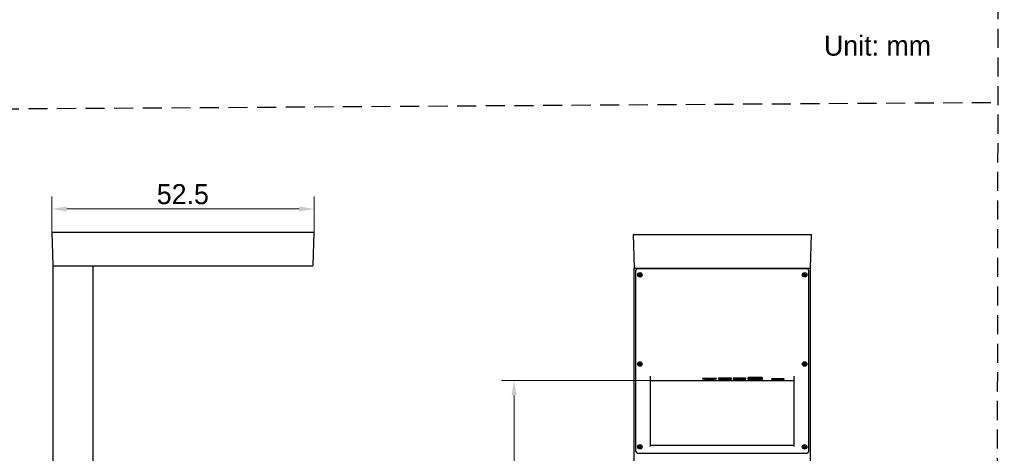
# Model space of a CAD drawing. Header units: millimetres. Extents: x 2329 to 5782, y 1296 to 2780.
# Tile 8 of 123: x 3181 to 3378, y 1456 to 1543. Entities that reach past the tile are written whole.
import ezdxf

# ---------------------------------------------------------------- set-up
doc = ezdxf.new("R2010")
doc.units = ezdxf.units.MM
doc.header["$LTSCALE"] = 0.3
doc.linetypes.add('DASHED', pattern=[19.05, 12.7, -6.35])
doc.layers.add('00-轮廓线', color=7, linetype='Continuous', lineweight=30)
for name, color, linetype in [('00_COMPONENTS_3_1', 7, 'Continuous'), ('20_ALL_FEATURES', 7, 'Continuous'), ('51__DRAFT_DIMS', 7, 'Continuous')]:
    doc.layers.add(name, color=color, linetype=linetype)
doc.styles.add('尺寸值样式', font='兰亭黑 GBK.TTF', dxfattribs={"height": 4})
doc.dimstyles.new('1直线标注', dxfattribs={"dimtxt": 4, "dimasz": 3, "dimexe": 2.5, "dimexo": 0, "dimtad": 1, "dimdec": 1, "dimdsep": 46, "dimtxsty": '尺寸值样式', "dimcen": 0, "dimclrd": 8, "dimclre": 8, "dimclrt": 7, "dimadec": 0, "dimazin": 0, "dimtp": 0.001, "dimtm": 0.001, "dimtfac": 1, "dimtdec": 1, "dimtmove": 0, "dimatfit": 0, "dimldrblk": '_FILLED', "dimfxl": 1, "dimtolj": 1, "dimlwd": 15, "dimlwe": 15, "dimarcsym": 0})

# ---------------------------------------------------------------- blocks, each defined once
blk = doc.blocks.new('*D148')
at = {"layer": '51__DRAFT_DIMS', "color": 8, "lineweight": 15}
for p, q in [((3307.1, 1470.75), (3277.21, 1470.75)), ((3279.71, 1354.25), (3279.71, 1467.75)), ((3284.64, 1351.25), (3277.21, 1351.25))]:
    blk.add_line(p, q, dxfattribs=at)
at = {"layer": '51__DRAFT_DIMS', "color": 8}
for points in [[(3280.21, 1467.75), (3279.21, 1467.75), (3279.71, 1470.75)], [(3279.21, 1354.25), (3280.21, 1354.25), (3279.71, 1351.25)]]:
    blk.add_solid(points, dxfattribs=at)
at = {"layer": 'Defpoints', "color": 0}
for p in [(3279.71, 1470.75), (3307.1, 1470.75), (3284.64, 1351.25)]:
    blk.add_point(p, dxfattribs=at)
at = {"layer": '51__DRAFT_DIMS', "color": 7, "insert": (3274.75, 1410.98), "char_height": 4, "attachment_point": 2, "rotation": 90, "style": '尺寸值样式'}
blk.add_mtext('\\A1;119.5', dxfattribs=at)
blk = doc.blocks.new('_FILLED')
at = {"color": 0, "linetype": 'ByBlock'}
blk.add_solid([(0, 0), (-1, 0.167), (-1, -0.167)], dxfattribs=at)
blk = doc.blocks.new('*D152')
at = {"layer": '51__DRAFT_DIMS', "color": 8, "lineweight": 15}
for p, q in [((3187.3, 1499.89), (3187.3, 1507.48)), ((3239.77, 1500.37), (3239.77, 1507.48)), ((3236.77, 1504.98), (3190.3, 1504.98))]:
    blk.add_line(p, q, dxfattribs=at)
at = {"layer": '51__DRAFT_DIMS', "color": 8}
for points in [[(3190.3, 1505.48), (3190.3, 1504.48), (3187.3, 1504.98)], [(3236.77, 1504.48), (3236.77, 1505.48), (3239.77, 1504.98)]]:
    blk.add_solid(points, dxfattribs=at)
at = {"layer": 'Defpoints', "color": 0}
for p in [(3187.3, 1504.98), (3187.3, 1499.89), (3239.77, 1500.37)]:
    blk.add_point(p, dxfattribs=at)
at = {"layer": '51__DRAFT_DIMS', "color": 7, "insert": (3213.51, 1509.94), "char_height": 4, "attachment_point": 2, "style": '尺寸值样式'}
blk.add_mtext('\\A1;52.5', dxfattribs=at)

msp = doc.modelspace()

# ---------------------------------------------------------------- linework, layer by layer
at = {"layer": '00-轮廓线', "linetype": 'DASHED'}
msp.add_line((3068.34152, 1524.26502), (3375.30584, 1526.26261), dxfattribs=at)
msp.add_lwpolyline([(2760.99693, 2430.95756), (3377.7121, 2426.77898), (3376.10439, 1325.73027), (2826.73708, 1325.8022), (2763.74853, 1325.76623)], close=True, dxfattribs=at)
at = {"layer": '00_COMPONENTS_3_1', "color": 7}
for p, q in [((3304.61727, 1491.88722), (3304.61727, 1491.75922)), ((3304.61727, 1491.88722), (3304.72927, 1491.88722)), ((3304.80927, 1491.96722), (3304.80927, 1492.07922)), ((3304.80927, 1492.07922), (3304.93727, 1492.07922)), ((3304.93727, 1491.96722), (3304.93727, 1492.07922)), ((3305.01727, 1491.88722), (3305.12927, 1491.88722)), ((3305.12927, 1491.88722), (3305.12927, 1491.75922)), ((3337.54527, 1491.88722), (3337.54527, 1491.75922)), ((3337.54527, 1491.88722), (3337.65727, 1491.88722)), ((3337.73727, 1491.96722), (3337.73727, 1492.07922)), ((3337.73727, 1492.07922), (3337.86527, 1492.07922)), ((3337.86527, 1491.96722), (3337.86527, 1492.07922)), ((3337.94527, 1491.88722), (3338.05727, 1491.88722)), ((3338.05727, 1491.88722), (3338.05727, 1491.75922)), ((3304.61727, 1491.75922), (3304.72927, 1491.75922)), ((3304.80927, 1491.56722), (3304.80927, 1491.67922)), ((3304.80927, 1491.56722), (3304.93727, 1491.56722)), ((3304.93727, 1491.56722), (3304.93727, 1491.67922)), ((3305.01727, 1491.75922), (3305.12927, 1491.75922)), ((3337.54527, 1491.75922), (3337.65727, 1491.75922)), ((3337.73727, 1491.56722), (3337.73727, 1491.67922)), ((3337.73727, 1491.56722), (3337.86527, 1491.56722)), ((3337.86527, 1491.56722), (3337.86527, 1491.67922)), ((3337.94527, 1491.75922), (3338.05727, 1491.75922)), ((3304.80927, 1474.16722), (3304.80927, 1474.27922)), ((3304.80927, 1474.27922), (3304.93727, 1474.27922)), ((3304.93727, 1474.16722), (3304.93727, 1474.27922)), ((3337.73727, 1474.16722), (3337.73727, 1474.27922)), ((3337.73727, 1474.27922), (3337.86527, 1474.27922)), ((3337.86527, 1474.16722), (3337.86527, 1474.27922)), ((3304.61727, 1474.08722), (3304.61727, 1473.95922)), ((3304.61727, 1474.08722), (3304.72927, 1474.08722)), ((3304.61727, 1473.95922), (3304.72927, 1473.95922)), ((3304.80927, 1473.76722), (3304.80927, 1473.87922)), ((3304.80927, 1473.76722), (3304.93727, 1473.76722)), ((3304.93727, 1473.76722), (3304.93727, 1473.87922)), ((3305.01727, 1474.08722), (3305.12927, 1474.08722)), ((3305.01727, 1473.95922), (3305.12927, 1473.95922)), ((3305.12927, 1474.08722), (3305.12927, 1473.95922)), ((3337.54527, 1474.08722), (3337.54527, 1473.95922)), ((3337.54527, 1474.08722), (3337.65727, 1474.08722)), ((3337.54527, 1473.95922), (3337.65727, 1473.95922)), ((3337.73727, 1473.76722), (3337.73727, 1473.87922)), ((3337.73727, 1473.76722), (3337.86527, 1473.76722)), ((3337.86527, 1473.76722), (3337.86527, 1473.87922)), ((3337.94527, 1474.08722), (3338.05727, 1474.08722)), ((3337.94527, 1473.95922), (3338.05727, 1473.95922)), ((3338.05727, 1474.08722), (3338.05727, 1473.95922)), ((3304.61727, 1457.56722), (3304.61727, 1457.43922)), ((3304.61727, 1457.56722), (3304.72927, 1457.56722)), ((3304.61727, 1457.43922), (3304.72927, 1457.43922)), ((3304.80927, 1457.64722), (3304.80927, 1457.75922)), ((3304.80927, 1457.75922), (3304.93727, 1457.75922)), ((3304.80927, 1457.24722), (3304.80927, 1457.35922)), ((3304.80927, 1457.24722), (3304.93727, 1457.24722)), ((3304.93727, 1457.64722), (3304.93727, 1457.75922)), ((3304.93727, 1457.24722), (3304.93727, 1457.35922)), ((3305.01727, 1457.56722), (3305.12927, 1457.56722)), ((3305.01727, 1457.43922), (3305.12927, 1457.43922)), ((3305.12927, 1457.56722), (3305.12927, 1457.43922)), ((3337.54527, 1457.56722), (3337.54527, 1457.43922)), ((3337.54527, 1457.56722), (3337.65727, 1457.56722)), ((3337.54527, 1457.43922), (3337.65727, 1457.43922)), ((3337.73727, 1457.64722), (3337.73727, 1457.75922)), ((3337.73727, 1457.75922), (3337.86527, 1457.75922)), ((3337.73727, 1457.24722), (3337.73727, 1457.35922)), ((3337.73727, 1457.24722), (3337.86527, 1457.24722)), ((3337.86527, 1457.64722), (3337.86527, 1457.75922)), ((3337.86527, 1457.24722), (3337.86527, 1457.35922)), ((3337.94527, 1457.56722), (3338.05727, 1457.56722)), ((3337.94527, 1457.43922), (3338.05727, 1457.43922)), ((3338.05727, 1457.56722), (3338.05727, 1457.43922))]:
    msp.add_line(p, q, dxfattribs=at)
for centre, start, end in [((3304.72927, 1491.96722), 270, 0), ((3305.01727, 1491.96722), 180, 270), ((3337.65727, 1491.96722), 270, 0), ((3337.94527, 1491.96722), 180, 270), ((3304.72927, 1491.67922), 0, 90), ((3305.01727, 1491.67922), 90, 180), ((3337.65727, 1491.67922), 0, 90), ((3337.94527, 1491.67922), 90, 180), ((3304.72927, 1474.16722), 270, 0), ((3305.01727, 1474.16722), 180, 270), ((3337.65727, 1474.16722), 270, 0), ((3337.94527, 1474.16722), 180, 270), ((3304.72927, 1473.87922), 0, 90), ((3305.01727, 1473.87922), 90, 180), ((3337.65727, 1473.87922), 0, 90), ((3337.94527, 1473.87922), 90, 180), ((3304.72927, 1457.64722), 270, 0), ((3304.72927, 1457.35922), 0, 90), ((3305.01727, 1457.64722), 180, 270), ((3305.01727, 1457.35922), 90, 180), ((3337.65727, 1457.64722), 270, 0), ((3337.65727, 1457.35922), 0, 90), ((3337.94527, 1457.64722), 180, 270), ((3337.94527, 1457.35922), 90, 180)]:
    msp.add_arc(centre, 0.08, start, end, dxfattribs=at)
at = {"layer": '20_ALL_FEATURES', "color": 7}
for p, q in [((3187.29884, 1500.37143), (3187.5308, 1493.72899)), ((3187.29884, 1500.37143), (3239.76818, 1500.37143)), ((3239.53622, 1493.72903), (3239.76818, 1500.37143)), ((3303.5026, 1499.85522), (3303.73456, 1493.21282)), ((3303.5026, 1499.85522), (3339.17194, 1499.85522)), ((3338.93998, 1493.21277), (3339.17194, 1499.85522)), ((3187.5308, 1493.72899), (3187.53351, 1456.77143)), ((3187.61076, 1493.65143), (3239.45625, 1493.65143)), ((3195.53351, 1493.65143), (3195.53351, 1351.76343)), ((3303.73727, 1351.24722), (3303.73727, 1493.13522)), ((3303.73727, 1493.13522), (3338.93727, 1493.13522)), ((3304.07327, 1456.57522), (3304.07327, 1492.75122)), ((3304.39327, 1493.07122), (3338.28127, 1493.07122)), ((3338.60127, 1492.75122), (3338.60127, 1456.57522)), ((3338.93727, 1493.13522), (3338.93727, 1351.24722)), ((3306.93727, 1471.63369), (3306.93727, 1457.58322)), ((3307.09727, 1470.75492), (3335.57727, 1470.75492)), ((3317.40127, 1471.13063), (3317.40127, 1471.0723)), ((3317.4247, 1471.06492), (3317.85784, 1471.00838)), ((3320.02527, 1471.15151), (3317.56127, 1471.15151)), ((3317.91441, 1471.00532), (3319.67214, 1471.00532)), ((3319.7287, 1471.00838), (3320.18527, 1471.06798)), ((3320.18527, 1471.06798), (3320.18527, 1471.13063)), ((3320.60127, 1471.1724), (3320.60127, 1471.01994)), ((3323.08127, 1471.18284), (3320.68127, 1471.18284)), ((3320.68127, 1471.0095), (3323.16127, 1471.0095)), ((3323.16127, 1471.0095), (3323.16127, 1471.1724)), ((3323.48927, 1471.1724), (3323.48927, 1471.01994)), ((3325.96927, 1471.18284), (3323.56927, 1471.18284)), ((3323.56927, 1471.0095), (3325.96927, 1471.0095)), ((3326.04927, 1471.01994), (3326.04927, 1471.1724)), ((3326.45727, 1471.29352), (3326.45727, 1471.00323)), ((3329.28927, 1471.30397), (3326.53727, 1471.30397)), ((3326.53727, 1471.15142), (3329.28927, 1471.15142)), ((3326.53727, 1470.99279), (3329.28927, 1470.99279)), ((3329.36927, 1471.00323), (3329.36927, 1471.29352)), ((3331.14527, 1471.05127), (3331.14527, 1471.00741)), ((3333.64127, 1471.06171), (3331.22527, 1471.06171)), ((3331.22527, 1470.99697), (3333.64127, 1470.99697)), ((3333.72127, 1471.00741), (3333.72127, 1471.05127)), ((3335.73727, 1457.58322), (3335.73727, 1471.63369)), ((3187.53351, 1456.77143), (3187.53351, 1351.76343)), ((3306.93727, 1457.82322), (3335.73727, 1457.82322)), ((3304.39327, 1456.25522), (3338.28127, 1456.25522))]:
    msp.add_line(p, q, dxfattribs=at)
for centre in [(3304.87327, 1491.82322), (3337.80127, 1491.82322), (3304.87327, 1474.02322), (3337.80127, 1474.02322), (3304.87327, 1457.50322), (3337.80127, 1457.50322)]:
    msp.add_circle(centre, 0.448, dxfattribs=at)
for centre, radius, start, end in [((3187.61076, 1493.73143), 0.08, 181.7495655, 270.0014659), ((3239.45626, 1493.73143), 0.08, 269.9981417, 358.2811374), ((3303.81453, 1493.21521), 0.08, 181.717447, 270.0014614), ((3304.39327, 1492.75122), 0.32, 90, 180), ((3338.28127, 1492.75122), 0.32, 0, 90), ((3338.86002, 1493.21521), 0.08, 279.8044396, 358.2503919), ((3304.39327, 1456.57522), 0.32, 180, 270), ((3338.28127, 1456.57522), 0.32, 270, 0)]:
    msp.add_arc(centre, radius, start, end, dxfattribs=at)
for points, knots in [([(3307.09727, 1470.75492), (3307.07685, 1470.75492), (3307.03977, 1470.75581), (3306.98782, 1470.75981), (3306.95932, 1470.7651), (3306.93727, 1470.77095), (3306.93727, 1470.77581)], [0, 0, 0, 0, 0.375192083, 0.694302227, 0.910748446, 1, 1, 1, 1]), ([(3317.56127, 1471.15151), (3317.54085, 1471.15151), (3317.50377, 1471.15063), (3317.45182, 1471.14662), (3317.42332, 1471.14133), (3317.40127, 1471.13549), (3317.40127, 1471.13063)], [0, 0, 0, 0, 0.375192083, 0.694302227, 0.910748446, 1, 1, 1, 1]), ([(3317.40127, 1471.0723), (3317.40127, 1471.06987), (3317.41238, 1471.06694), (3317.41886, 1471.06568), (3317.4247, 1471.06492)], [0, 0, 0, 0, 0.291873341, 1, 1, 1, 1]), ([(3317.85784, 1471.00838), (3317.86187, 1471.00786), (3317.88067, 1471.00592), (3317.89958, 1471.00532), (3317.91441, 1471.00532)], [0, 0, 0, 0, 0.215089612, 1, 1, 1, 1]), ([(3319.67214, 1471.00532), (3319.67734, 1471.00532), (3319.69622, 1471.00558), (3319.71513, 1471.00661), (3319.7287, 1471.00838)], [0, 0, 0, 0, 0.275348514, 1, 1, 1, 1]), ([(3320.18527, 1471.13063), (3320.18527, 1471.13549), (3320.16322, 1471.14133), (3320.13472, 1471.14662), (3320.08278, 1471.15063), (3320.04569, 1471.15151), (3320.02527, 1471.15151)], [0, 0, 0, 0, 0.089251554, 0.305697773, 0.624807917, 1, 1, 1, 1]), ([(3320.68127, 1471.18284), (3320.67108, 1471.18284), (3320.65254, 1471.18238), (3320.62656, 1471.18041), (3320.61231, 1471.17772), (3320.60127, 1471.17483), (3320.60127, 1471.1724)], [0, 0, 0, 0, 0.374703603, 0.694412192, 0.910610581, 1, 1, 1, 1]), ([(3320.60127, 1471.01994), (3320.60127, 1471.01751), (3320.61231, 1471.01461), (3320.62656, 1471.01193), (3320.65254, 1471.00996), (3320.67108, 1471.0095), (3320.68127, 1471.0095)], [0, 0, 0, 0, 0.089387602, 0.305584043, 0.625294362, 1, 1, 1, 1]), ([(3323.16127, 1471.1724), (3323.16127, 1471.17483), (3323.15024, 1471.17772), (3323.13599, 1471.18041), (3323.11001, 1471.18238), (3323.09147, 1471.18284), (3323.08127, 1471.18284)], [0, 0, 0, 0, 0.089387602, 0.305584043, 0.625294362, 1, 1, 1, 1]), ([(3323.56927, 1471.18284), (3323.55908, 1471.18284), (3323.54054, 1471.18238), (3323.51456, 1471.18041), (3323.50031, 1471.17772), (3323.48927, 1471.17483), (3323.48927, 1471.1724)], [0, 0, 0, 0, 0.374703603, 0.694412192, 0.910610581, 1, 1, 1, 1]), ([(3323.48927, 1471.01994), (3323.48927, 1471.01751), (3323.50031, 1471.01461), (3323.51456, 1471.01193), (3323.54054, 1471.00996), (3323.55908, 1471.0095), (3323.56927, 1471.0095)], [0, 0, 0, 0, 0.089387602, 0.305584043, 0.625294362, 1, 1, 1, 1]), ([(3326.04927, 1471.1724), (3326.04927, 1471.17483), (3326.03824, 1471.17772), (3326.02399, 1471.18041), (3325.99801, 1471.18238), (3325.97947, 1471.18284), (3325.96927, 1471.18284)], [0, 0, 0, 0, 0.089387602, 0.305584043, 0.625294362, 1, 1, 1, 1]), ([(3325.96927, 1471.0095), (3325.97947, 1471.0095), (3325.99801, 1471.00996), (3326.02399, 1471.01193), (3326.03824, 1471.01461), (3326.04927, 1471.01751), (3326.04927, 1471.01994)], [0, 0, 0, 0, 0.374703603, 0.694412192, 0.910610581, 1, 1, 1, 1]), ([(3326.53727, 1471.30397), (3326.52708, 1471.30397), (3326.50854, 1471.30351), (3326.48256, 1471.30154), (3326.46831, 1471.29885), (3326.45727, 1471.29596), (3326.45727, 1471.29352)], [0, 0, 0, 0, 0.374703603, 0.694412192, 0.910610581, 1, 1, 1, 1]), ([(3326.53727, 1471.15142), (3326.52708, 1471.15142), (3326.50854, 1471.15188), (3326.48256, 1471.15385), (3326.46831, 1471.15654), (3326.45727, 1471.15943), (3326.45727, 1471.16187)], [0, 0, 0, 0, 0.374703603, 0.694412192, 0.910610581, 1, 1, 1, 1]), ([(3326.45727, 1471.00323), (3326.45727, 1471.0008), (3326.46831, 1470.99791), (3326.48256, 1470.99522), (3326.50854, 1470.99325), (3326.52708, 1470.99279), (3326.53727, 1470.99279)], [0, 0, 0, 0, 0.089387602, 0.305584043, 0.625294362, 1, 1, 1, 1]), ([(3329.36927, 1471.29352), (3329.36927, 1471.29596), (3329.35824, 1471.29885), (3329.34399, 1471.30154), (3329.31801, 1471.30351), (3329.29947, 1471.30397), (3329.28927, 1471.30397)], [0, 0, 0, 0, 0.089387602, 0.305584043, 0.625294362, 1, 1, 1, 1]), ([(3329.36927, 1471.16187), (3329.36927, 1471.15943), (3329.35824, 1471.15654), (3329.34399, 1471.15385), (3329.31801, 1471.15188), (3329.29947, 1471.15142), (3329.28927, 1471.15142)], [0, 0, 0, 0, 0.089387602, 0.305584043, 0.625294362, 1, 1, 1, 1]), ([(3329.28927, 1470.99279), (3329.29947, 1470.99279), (3329.31801, 1470.99325), (3329.34399, 1470.99522), (3329.35824, 1470.99791), (3329.36927, 1471.0008), (3329.36927, 1471.00323)], [0, 0, 0, 0, 0.374703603, 0.694412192, 0.910610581, 1, 1, 1, 1]), ([(3331.22527, 1471.06171), (3331.21508, 1471.06171), (3331.19654, 1471.06125), (3331.17056, 1471.05928), (3331.15631, 1471.0566), (3331.14527, 1471.0537), (3331.14527, 1471.05127)], [0, 0, 0, 0, 0.374703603, 0.694412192, 0.910610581, 1, 1, 1, 1]), ([(3331.14527, 1471.00741), (3331.14527, 1471.00541), (3331.15387, 1471.00252), (3331.15926, 1471.00144), (3331.16393, 1471.00071)], [0, 0, 0, 0, 0.297344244, 1, 1, 1, 1]), ([(3331.16393, 1471.00071), (3331.16811, 1471.00006), (3331.18847, 1470.99763), (3331.209, 1470.99697), (3331.22527, 1470.99697)], [0, 0, 0, 0, 0.206154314, 1, 1, 1, 1]), ([(3333.72127, 1471.05127), (3333.72127, 1471.0537), (3333.71024, 1471.0566), (3333.69599, 1471.05928), (3333.67001, 1471.06125), (3333.65147, 1471.06171), (3333.64127, 1471.06171)], [0, 0, 0, 0, 0.089387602, 0.305584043, 0.625294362, 1, 1, 1, 1]), ([(3333.64127, 1470.99697), (3333.65147, 1470.99697), (3333.67001, 1470.99743), (3333.69599, 1470.9994), (3333.71024, 1471.00208), (3333.72127, 1471.00498), (3333.72127, 1471.00741)], [0, 0, 0, 0, 0.374703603, 0.694412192, 0.910610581, 1, 1, 1, 1]), ([(3335.73727, 1470.77581), (3335.73727, 1470.77095), (3335.71522, 1470.7651), (3335.68672, 1470.75981), (3335.63478, 1470.75581), (3335.59769, 1470.75492), (3335.57727, 1470.75492)], [0, 0, 0, 0, 0.089251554, 0.305697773, 0.624807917, 1, 1, 1, 1])]:
    msp.add_open_spline(points, degree=3, knots=knots, dxfattribs=at)

# ---------------------------------------------------------------- texts
at = {"insert": (3341.66776, 1539.58389), "char_height": 4, "attachment_point": 1, "style": '尺寸值样式'}
msp.add_mtext_dynamic_manual_height_columns('Unit: mm', width=28.3632339, gutter_width=1, heights=[0], dxfattribs=at)

# ---------------------------------------------------------------- dimensions: what is measured, and where the dimension line sits
at = {"layer": '51__DRAFT_DIMS', "color": 4}
for base, p1, p2, angle, picture, middle in [((3187.29884, 1504.98193), (3239.76818, 1500.37143), (3187.29884, 1499.89094), 180, '*D152', (3213.51007, 1504.98193)), ((3279.71384, 1470.75492), (3284.6443, 1351.24722), (3307.09727, 1470.75492), 90, '*D148', (3279.71384, 1410.98232))]:
    dim = msp.add_linear_dim(base=base, p1=p1, p2=p2, angle=angle, dimstyle='1直线标注', override={"dimtxsty": '尺寸值样式'}, dxfattribs=at)
    dim.commit()
    dim.dimension.update_dxf_attribs({"geometry": picture, "text_midpoint": middle, "dimtype": 160})

doc.saveas('drawing.dxf')
